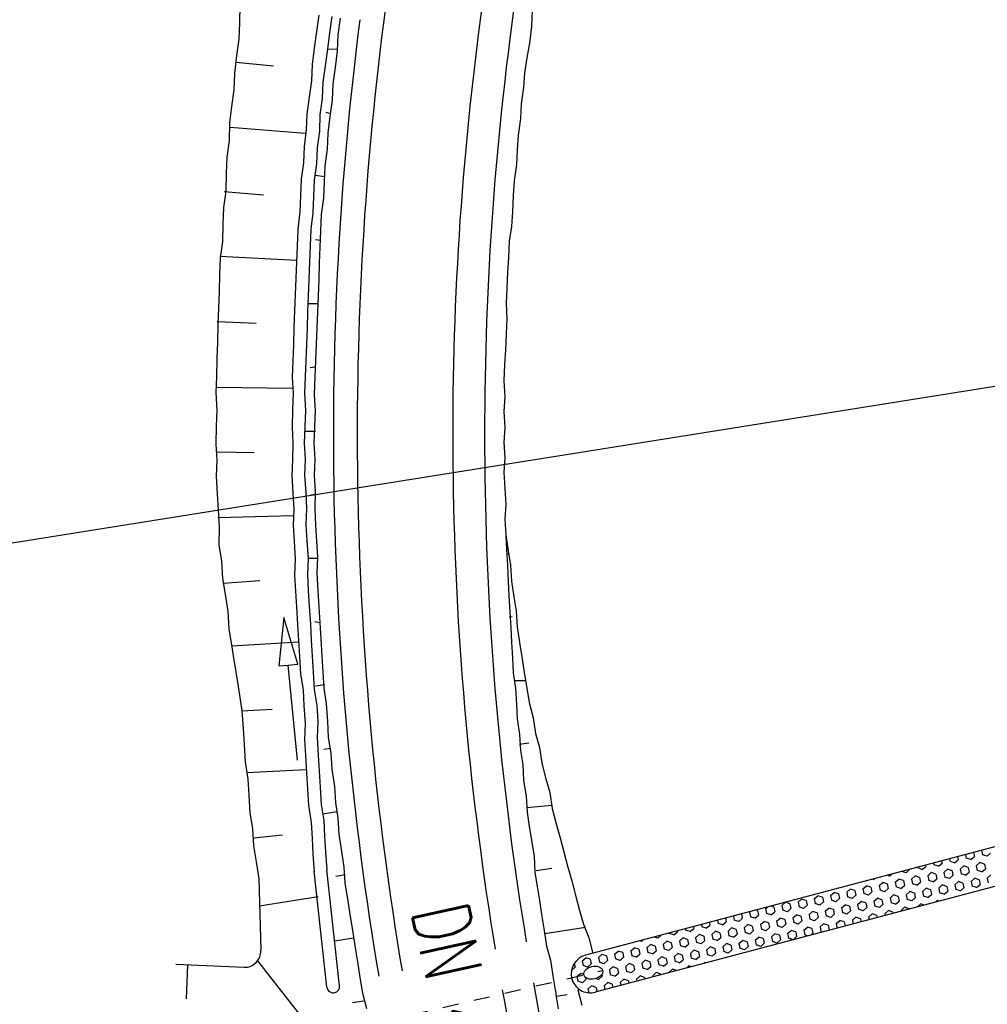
# Model space of a CAD drawing. Extents: x 447827 to 448299, y 438389 to 439851.
# Tile 10 of 116: x 447994 to 448024, y 438855 to 438886. Entities that reach past the tile are written whole.
import ezdxf

# ---------------------------------------------------------------- set-up
doc = ezdxf.new("R2010")
doc.units = 0
doc.header["$LTSCALE"] = 2
doc.header["$MEASUREMENT"] = 0
doc.linetypes.add('AUSGEZOGEN', pattern=[0])
doc.linetypes.add('STRICHLINIEX2', pattern=[0.5, 0.25, -0.25])
doc.layers.get('0').update_dxf_attribs({"linetype": 'AUSGEZOGEN'})
for name, color, linetype in [('DB-GRABEN', 15, 'AUSGEZOGEN'), ('DB-Weg-Boeschungen', 15, 'CONTINUOUS'), ('DB-WEG-DURCHLÄSSE', 15, 'CONTINUOUS'), ('DB-Wege', 15, 'CONTINUOUS'), ('FBRTOP', 250, 'AUSGEZOGEN'), ('Planeinteilung', 250, 'CONTINUOUS'), ('RAHMEN', 7, 'AUSGEZOGEN')]:
    doc.layers.add(name, color=color, linetype=linetype)
doc.styles.add('ROMANS', font='romans.shx', dxfattribs={"width": 0.8})

# ---------------------------------------------------------------- blocks, each defined once
blk = doc.blocks.new('*X363')
at = {"color": 0, "linetype": 'ByBlock'}
for p, q in [((314081, -240217), (314100, -240198)), ((314146, -240288), (314082, -240223)), ((314535, -240358), (314434, -240257)), ((314471, -240145), (314479, -240137)), ((314089, -240527), (314254, -240362)), ((314501, -240961), (314090, -240550)), ((314098, -240837), (314553, -240382)), ((314106, -241147), (314767, -240486)), ((314744, -240886), (314192, -240334)), ((315050, -240874), (314609, -240433)), ((314690, -240881), (315101, -240470)), ((315353, -240858), (314972, -240477)), ((315014, -240875), (315437, -240453)), ((315655, -240842), (315274, -240461)), ((315349, -240858), (315772, -240435)), ((315958, -240827), (315577, -240445)), ((315685, -240841), (316108, -240418)), ((316261, -240811), (315879, -240430)), ((316020, -240823), (316444, -240400)), ((316563, -240795), (316182, -240414)), ((316356, -240806), (316779, -240383)), ((316866, -240780), (316484, -240398)), ((316692, -240789), (317115, -240365)), ((317168, -240764), (316786, -240382)), ((317027, -240772), (317451, -240348)), ((317471, -240749), (317089, -240367)), ((317363, -240754), (317753, -240364)), ((317753, -240713), (317391, -240351)), ((317753, -240394), (317694, -240335)), ((314509, -241287), (314099, -240877)), ((317698, -240737), (317753, -240682)), ((314108, -241463), (314504, -241067)), ((314087, -241802), (314509, -241380)), ((314503, -241599), (314107, -241203)), ((314035, -242172), (314496, -241711)), ((314480, -241894), (314106, -241521)), ((313943, -242583), (314458, -242068)), ((314389, -242440), (314048, -242099)), ((314441, -242174), (314085, -241818)), ((314327, -242696), (313996, -242365)), ((313837, -243007), (314385, -242459)), ((314263, -242950), (313933, -242620)), ((313731, -243432), (314280, -242882)), ((314200, -243205), (313870, -242875)), ((313625, -243856), (314174, -243306)), ((314136, -243459), (313806, -243130)), ((314009, -243969), (313679, -243639)), ((314072, -243714), (313742, -243384)), ((313519, -244280), (314068, -243730)), ((313945, -244223), (313615, -243893)), ((313413, -244704), (313962, -244155)), ((313881, -244478), (313552, -244148)), ((313307, -245128), (313856, -244579)), ((313818, -244732), (313488, -244402)), ((313754, -244987), (313424, -244657)), ((313200, -245553), (313750, -245003)), ((313627, -245496), (313297, -245166)), ((313691, -245241), (313361, -244912)), ((313563, -245751), (313233, -245421)), ((313245, -245826), (313644, -245427)), ((313345, -245851), (313170, -245675)), ((313500, -245890), (313538, -245851))]:
    blk.add_line(p, q, dxfattribs=at)
blk = doc.blocks.new('*X368')
at = {"color": 0, "linetype": 'ByBlock'}
for p, q in [((312757, -219797), (312900, -219797)), ((313200, -219797), (313350, -219797)), ((313650, -219797), (313800, -219797)), ((312772, -220057), (312900, -220057)), ((313200, -220057), (313350, -220057)), ((313650, -220057), (313800, -220057)), ((312787, -220317), (312900, -220317)), ((313200, -220317), (313350, -220317)), ((313650, -220317), (313800, -220317)), ((312802, -220577), (312900, -220577)), ((313200, -220577), (313350, -220577)), ((313650, -220577), (313800, -220577)), ((312817, -220836), (312900, -220836)), ((313200, -220836), (313350, -220836)), ((313650, -220836), (313800, -220836)), ((312832, -221096), (312900, -221096)), ((312847, -221356), (312900, -221356)), ((313200, -221096), (313350, -221096)), ((313200, -221356), (313350, -221356)), ((313650, -221096), (313800, -221096)), ((313650, -221356), (313800, -221356)), ((312862, -221616), (312900, -221616)), ((313200, -221616), (313350, -221616)), ((313650, -221616), (313800, -221616)), ((312877, -221876), (312900, -221876)), ((313200, -221876), (313350, -221876)), ((313650, -221876), (313800, -221876)), ((312892, -222136), (312900, -222136)), ((313200, -222136), (313350, -222136)), ((313650, -222136), (313800, -222136)), ((313200, -222395), (313350, -222395)), ((313650, -222395), (313800, -222395)), ((314100, -222395), (314109, -222395)), ((313200, -222655), (313350, -222655)), ((313200, -222915), (313350, -222915)), ((313650, -222655), (313800, -222655)), ((313650, -222915), (313800, -222915)), ((314100, -222655), (314124, -222655)), ((314100, -222915), (314138, -222915)), ((313200, -223175), (313350, -223175)), ((313650, -223175), (313800, -223175)), ((314100, -223175), (314153, -223175)), ((313200, -223435), (313350, -223435)), ((313650, -223435), (313800, -223435)), ((314100, -223435), (314168, -223435)), ((313200, -223694), (313350, -223694)), ((313650, -223694), (313800, -223694)), ((314100, -223694), (314183, -223694)), ((313200, -223954), (313350, -223954)), ((313650, -223954), (313800, -223954)), ((314100, -223954), (314198, -223954)), ((313200, -224214), (313350, -224214)), ((313200, -224474), (313350, -224474)), ((313650, -224214), (313800, -224214)), ((313650, -224474), (313800, -224474)), ((314100, -224214), (314213, -224214)), ((314100, -224474), (314228, -224474)), ((313200, -224734), (313350, -224734)), ((313650, -224734), (313800, -224734)), ((314100, -224734), (314243, -224734)), ((313200, -224993), (313350, -224993)), ((313650, -224993), (313800, -224993)), ((314100, -224993), (314250, -224993)), ((313200, -225253), (313350, -225253)), ((313650, -225253), (313800, -225253)), ((314100, -225253), (314250, -225253)), ((313200, -225513), (313350, -225513)), ((313650, -225513), (313800, -225513)), ((314100, -225513), (314250, -225513)), ((313200, -225773), (313350, -225773)), ((313200, -226033), (313350, -226033)), ((313650, -225773), (313800, -225773)), ((313650, -226033), (313800, -226033)), ((314100, -225773), (314250, -225773)), ((314100, -226033), (314250, -226033)), ((313200, -226292), (313350, -226292)), ((313650, -226292), (313800, -226292)), ((314100, -226292), (314250, -226292)), ((313200, -226552), (313350, -226552)), ((313650, -226552), (313800, -226552)), ((314100, -226552), (314250, -226552)), ((313200, -226812), (313350, -226812)), ((313650, -226812), (313800, -226812)), ((314100, -226812), (314250, -226812)), ((313200, -227072), (313350, -227072)), ((313650, -227072), (313800, -227072)), ((314100, -227072), (314250, -227072)), ((313200, -227332), (313350, -227332)), ((313650, -227332), (313800, -227332)), ((314100, -227332), (314250, -227332)), ((313205, -227591), (313350, -227591)), ((313220, -227851), (313350, -227851)), ((313650, -227591), (313800, -227591)), ((313650, -227851), (313800, -227851)), ((314100, -227591), (314250, -227591)), ((314100, -227851), (314250, -227851)), ((313235, -228111), (313350, -228111)), ((313650, -228111), (313800, -228111)), ((314100, -228111), (314250, -228111)), ((313250, -228371), (313350, -228371)), ((313650, -228371), (313800, -228371)), ((314100, -228371), (314250, -228371)), ((313265, -228631), (313350, -228631)), ((313650, -228631), (313800, -228631)), ((314100, -228631), (314250, -228631)), ((313280, -228891), (313350, -228891)), ((313650, -228891), (313800, -228891)), ((314100, -228891), (314250, -228891)), ((313295, -229150), (313350, -229150)), ((313310, -229410), (313350, -229410)), ((313650, -229150), (313800, -229150)), ((313650, -229410), (313800, -229410)), ((314100, -229150), (314250, -229150)), ((314100, -229410), (314250, -229410)), ((313325, -229670), (313350, -229670)), ((313650, -229670), (313800, -229670)), ((314100, -229670), (314250, -229670)), ((313340, -229930), (313350, -229930)), ((313650, -229930), (313800, -229930)), ((314100, -229930), (314250, -229930)), ((313650, -230190), (313800, -230190)), ((314100, -230190), (314250, -230190)), ((314550, -230190), (314557, -230190)), ((313650, -230449), (313800, -230449)), ((314100, -230449), (314250, -230449)), ((314550, -230449), (314572, -230449)), ((313650, -230709), (313800, -230709)), ((313650, -230969), (313800, -230969)), ((314100, -230709), (314250, -230709)), ((314100, -230969), (314250, -230969)), ((314550, -230709), (314587, -230709)), ((314550, -230969), (314602, -230969)), ((313650, -231229), (313800, -231229)), ((314100, -231229), (314250, -231229)), ((314550, -231229), (314617, -231229)), ((313650, -231489), (313800, -231489)), ((314100, -231489), (314250, -231489)), ((314550, -231489), (314632, -231489)), ((313650, -231748), (313800, -231748)), ((314100, -231748), (314250, -231748)), ((314550, -231748), (314647, -231748)), ((313650, -232008), (313800, -232008)), ((314100, -232008), (314250, -232008)), ((314550, -232008), (314662, -232008)), ((313650, -232268), (313800, -232268)), ((313650, -232528), (313800, -232528)), ((314185, -232268), (314250, -232268)), ((314550, -232268), (314676, -232268)), ((314550, -232528), (314691, -232528)), ((313650, -232788), (313800, -232788)), ((314175, -232788), (314250, -232788)), ((314550, -232788), (314672, -232788)), ((313675, -233047), (313800, -233047)), ((314100, -233047), (314250, -233047))]:
    blk.add_line(p, q, dxfattribs=at)
blk = doc.blocks.new('*X369')
at = {"color": 0, "linetype": 'ByBlock'}
for p, q in [((312975, -219667), (312900, -219537)), ((312975, -219667), (312900, -219797)), ((313200, -219797), (313125, -219927)), ((313425, -219927), (313350, -219797)), ((313650, -219797), (313575, -219667)), ((312975, -220187), (312900, -220057)), ((313200, -220057), (313125, -219927)), ((313425, -219927), (313350, -220057)), ((313650, -220057), (313575, -220187)), ((313875, -220187), (313800, -220057)), ((312975, -220187), (312900, -220317)), ((313200, -220317), (313125, -220447)), ((313200, -220577), (313125, -220447)), ((313425, -220447), (313350, -220317)), ((313425, -220447), (313350, -220577)), ((313650, -220317), (313575, -220187)), ((313875, -220187), (313800, -220317)), ((312975, -220707), (312900, -220577)), ((312975, -220707), (312900, -220836)), ((313650, -220577), (313575, -220707)), ((313650, -220836), (313575, -220707)), ((313875, -220707), (313800, -220577)), ((313875, -220707), (313800, -220836)), ((313200, -220836), (313125, -220966)), ((313200, -221096), (313125, -220966)), ((313425, -220966), (313350, -220836)), ((313425, -220966), (313350, -221096)), ((314026, -220964), (314025, -220966)), ((314027, -220969), (314025, -220966)), ((312975, -221226), (312900, -221096)), ((312975, -221226), (312900, -221356)), ((313200, -221356), (313125, -221486)), ((313425, -221486), (313350, -221356)), ((313650, -221096), (313575, -221226)), ((313650, -221356), (313575, -221226)), ((313875, -221226), (313800, -221096)), ((313875, -221226), (313800, -221356)), ((312975, -221746), (312900, -221616)), ((313200, -221616), (313125, -221486)), ((313425, -221486), (313350, -221616)), ((313650, -221616), (313575, -221746)), ((313875, -221746), (313800, -221616)), ((314053, -221437), (314025, -221486)), ((314060, -221546), (314025, -221486)), ((312975, -221746), (312900, -221876)), ((313200, -221876), (313125, -222006)), ((313200, -222136), (313125, -222006)), ((313425, -222006), (313350, -221876)), ((313425, -222006), (313350, -222136)), ((313650, -221876), (313575, -221746)), ((313875, -221746), (313800, -221876)), ((314081, -221909), (314025, -222006)), ((314093, -222123), (314025, -222006)), ((312975, -222265), (312900, -222136)), ((312975, -222265), (312906, -222385)), ((313650, -222136), (313575, -222265)), ((313650, -222395), (313575, -222265)), ((313875, -222265), (313800, -222136)), ((313875, -222265), (313800, -222395)), ((313200, -222395), (313125, -222525)), ((313200, -222655), (313125, -222525)), ((313425, -222525), (313350, -222395)), ((313425, -222525), (313350, -222655)), ((314100, -222395), (314025, -222525)), ((314100, -222655), (314025, -222525)), ((312975, -222785), (312924, -222697)), ((312975, -222785), (312933, -222857)), ((313200, -222915), (313125, -223045)), ((313425, -223045), (313350, -222915)), ((313650, -222655), (313575, -222785)), ((313650, -222915), (313575, -222785)), ((313875, -222785), (313800, -222655)), ((313875, -222785), (313800, -222915)), ((314100, -222915), (314025, -223045)), ((313200, -223175), (313125, -223045)), ((313425, -223045), (313350, -223175)), ((313650, -223175), (313575, -223305)), ((313875, -223305), (313800, -223175)), ((314100, -223175), (314025, -223045)), ((312975, -223305), (312957, -223274)), ((312975, -223305), (312960, -223330)), ((313200, -223435), (313125, -223564)), ((313200, -223694), (313125, -223564)), ((313425, -223564), (313350, -223435)), ((313425, -223564), (313350, -223694)), ((313650, -223435), (313575, -223305)), ((313875, -223305), (313800, -223435)), ((314100, -223435), (314025, -223564)), ((314100, -223694), (314025, -223564)), ((313650, -223694), (313575, -223824)), ((313650, -223954), (313575, -223824)), ((313875, -223824), (313800, -223694)), ((313875, -223824), (313800, -223954)), ((313200, -223954), (313125, -224084)), ((313200, -224214), (313125, -224084)), ((313425, -224084), (313350, -223954)), ((313425, -224084), (313350, -224214)), ((314100, -223954), (314025, -224084)), ((314100, -224214), (314025, -224084)), ((313200, -224474), (313125, -224604)), ((313425, -224604), (313350, -224474)), ((313650, -224214), (313575, -224344)), ((313650, -224474), (313575, -224344)), ((313875, -224344), (313800, -224214)), ((313875, -224344), (313800, -224474)), ((314100, -224474), (314025, -224604)), ((313200, -224734), (313125, -224604)), ((313425, -224604), (313350, -224734)), ((313650, -224734), (313575, -224863)), ((313875, -224863), (313800, -224734)), ((314100, -224734), (314025, -224604)), ((313200, -224993), (313125, -225123)), ((313425, -225123), (313350, -224993)), ((313650, -224993), (313575, -224863)), ((313875, -224863), (313800, -224993)), ((314100, -224993), (314025, -225123)), ((314259, -225009), (314250, -224993)), ((313200, -225253), (313125, -225123)), ((313425, -225123), (313350, -225253)), ((313650, -225253), (313575, -225383)), ((313650, -225513), (313575, -225383)), ((313875, -225383), (313800, -225253)), ((313875, -225383), (313800, -225513)), ((314100, -225253), (314025, -225123)), ((314271, -225217), (314250, -225253)), ((313200, -225513), (313125, -225643)), ((313200, -225773), (313125, -225643)), ((313425, -225643), (313350, -225513)), ((313425, -225643), (313350, -225773)), ((314100, -225513), (314025, -225643)), ((314100, -225773), (314025, -225643)), ((314292, -225586), (314250, -225513)), ((314298, -225690), (314250, -225773)), ((313200, -226033), (313125, -226163)), ((313425, -226163), (313350, -226033)), ((313650, -225773), (313575, -225903)), ((313650, -226033), (313575, -225903)), ((313875, -225903), (313800, -225773)), ((313875, -225903), (313800, -226033)), ((314100, -226033), (314025, -226163)), ((314325, -226163), (314250, -226033)), ((313200, -226292), (313125, -226163)), ((313425, -226163), (313350, -226292)), ((313650, -226292), (313575, -226422)), ((313875, -226422), (313800, -226292)), ((314100, -226292), (314025, -226163)), ((314325, -226163), (314250, -226292)), ((313200, -226552), (313151, -226638)), ((313425, -226682), (313350, -226552)), ((313650, -226552), (313575, -226422)), ((313875, -226422), (313800, -226552)), ((314100, -226552), (314025, -226682)), ((314325, -226682), (314250, -226552)), ((313200, -226812), (313156, -226736)), ((313425, -226682), (313350, -226812)), ((313650, -226812), (313575, -226942)), ((313650, -227072), (313575, -226942)), ((313875, -226942), (313800, -226812)), ((313875, -226942), (313800, -227072)), ((314100, -226812), (314025, -226682)), ((314325, -226682), (314250, -226812)), ((313200, -227072), (313178, -227110)), ((313425, -227202), (313350, -227072)), ((313425, -227202), (313350, -227332)), ((314100, -227072), (314025, -227202)), ((314100, -227332), (314025, -227202)), ((314325, -227202), (314250, -227072)), ((314325, -227202), (314250, -227332)), ((313200, -227332), (313189, -227313)), ((313650, -227332), (313575, -227462)), ((313650, -227591), (313575, -227462)), ((313875, -227462), (313800, -227332)), ((313875, -227462), (313800, -227591)), ((313425, -227721), (313350, -227591)), ((313425, -227721), (313350, -227851)), ((313650, -227851), (313575, -227981)), ((313875, -227981), (313800, -227851)), ((314100, -227591), (314025, -227721)), ((314100, -227851), (314025, -227721)), ((314325, -227721), (314250, -227591)), ((314325, -227721), (314250, -227851)), ((313425, -228241), (313350, -228111)), ((313650, -228111), (313575, -227981)), ((313875, -227981), (313800, -228111)), ((314100, -228111), (314025, -228241)), ((314325, -228241), (314250, -228111)), ((313425, -228241), (313350, -228371)), ((313650, -228371), (313575, -228501)), ((313650, -228631), (313575, -228501)), ((313875, -228501), (313800, -228371)), ((313875, -228501), (313800, -228631)), ((314100, -228371), (314025, -228241)), ((314325, -228241), (314250, -228371)), ((313425, -228761), (313350, -228631)), ((313425, -228761), (313350, -228891)), ((314100, -228631), (314025, -228761)), ((314100, -228891), (314025, -228761)), ((314325, -228761), (314250, -228631)), ((314325, -228761), (314250, -228891)), ((313650, -228891), (313575, -229020)), ((313650, -229150), (313575, -229020)), ((313875, -229020), (313800, -228891)), ((313875, -229020), (313800, -229150)), ((314488, -228997), (314475, -229020)), ((314491, -229049), (314475, -229020)), ((313425, -229280), (313350, -229150)), ((313425, -229280), (313350, -229410)), ((313650, -229410), (313575, -229540)), ((313875, -229540), (313800, -229410)), ((314100, -229150), (314025, -229280)), ((314100, -229410), (314025, -229280)), ((314325, -229280), (314250, -229150)), ((314325, -229280), (314250, -229410)), ((313425, -229800), (313350, -229670)), ((313650, -229670), (313575, -229540)), ((313875, -229540), (313800, -229670)), ((314100, -229670), (314025, -229800)), ((314325, -229800), (314250, -229670)), ((314516, -229470), (314475, -229540)), ((314524, -229626), (314475, -229540)), ((313425, -229800), (313350, -229930)), ((313650, -229930), (313575, -230060)), ((313650, -230190), (313575, -230060)), ((313875, -230060), (313800, -229930)), ((313875, -230060), (313800, -230190)), ((314100, -229930), (314025, -229800)), ((314325, -229800), (314250, -229930)), ((314543, -229942), (314475, -230060)), ((314550, -230190), (314475, -230060)), ((313425, -230319), (313355, -230199)), ((313425, -230319), (313368, -230418)), ((314100, -230190), (314025, -230319)), ((314100, -230449), (314025, -230319)), ((314325, -230319), (314250, -230190)), ((314325, -230319), (314250, -230449)), ((313650, -230449), (313575, -230579)), ((313650, -230709), (313575, -230579)), ((313875, -230579), (313800, -230449)), ((313875, -230579), (313800, -230709)), ((314550, -230449), (314475, -230579)), ((314550, -230709), (314475, -230579)), ((313425, -230839), (313389, -230776)), ((313425, -230839), (313395, -230891)), ((313650, -230969), (313575, -231099)), ((313875, -231099), (313800, -230969)), ((314100, -230709), (314025, -230839)), ((314100, -230969), (314025, -230839)), ((314325, -230839), (314250, -230709)), ((314325, -230839), (314250, -230969)), ((314550, -230969), (314475, -231099)), ((313650, -231229), (313575, -231099)), ((313875, -231099), (313800, -231229)), ((314100, -231229), (314025, -231359)), ((314325, -231359), (314250, -231229)), ((314550, -231229), (314475, -231099)), ((313425, -231359), (313422, -231353)), ((313425, -231359), (313422, -231363)), ((313650, -231489), (313575, -231618)), ((313875, -231618), (313800, -231489)), ((314100, -231489), (314025, -231359)), ((314325, -231359), (314250, -231489)), ((314550, -231489), (314475, -231618)), ((313650, -231748), (313575, -231618)), ((313875, -231618), (313800, -231748)), ((314100, -231748), (314025, -231878)), ((314100, -232008), (314025, -231878)), ((314325, -231878), (314250, -231748)), ((314325, -231878), (314250, -232008)), ((314550, -231748), (314475, -231618)), ((313650, -232008), (313575, -232138)), ((313650, -232268), (313575, -232138)), ((313875, -232138), (313800, -232008)), ((313875, -232138), (313800, -232268)), ((314550, -232008), (314475, -232138)), ((314550, -232268), (314475, -232138)), ((313650, -232528), (313575, -232658)), ((313875, -232658), (313800, -232528)), ((314325, -232398), (314250, -232268)), ((314325, -232398), (314278, -232479)), ((314550, -232528), (314475, -232658)), ((313650, -232788), (313575, -232658)), ((313875, -232658), (313800, -232788)), ((314081, -232820), (314025, -232918)), ((314325, -232918), (314250, -232788)), ((314550, -232788), (314475, -232658)), ((313875, -233177), (313800, -233047)), ((314100, -233047), (314025, -232918)), ((314325, -232918), (314250, -233047)), ((313875, -233177), (313875, -233178))]:
    blk.add_line(p, q, dxfattribs=at)
blk = doc.blocks.new('ELIPPSE')
at = {"color": 0, "linetype": 'ByBlock'}
blk.add_circle((0, 0), 1, dxfattribs=at)
blk = doc.blocks.new('1135297')
at = {"layer": 'RAHMEN'}
blk.add_line((950, 5), (950, 292), dxfattribs=at)

msp = doc.modelspace()

# ---------------------------------------------------------------- linework, layer by layer
at = {"layer": 'DB-GRABEN', "linetype": 'Continuous'}
for p, q in [((448063.585, 438870.082), (448011.509, 438856.289)), ((448063.893, 438868.922), (448011.817, 438855.129))]:
    msp.add_line(p, q, dxfattribs=at)
for start_param, end_param in [(-0.526466, 1.01296), (1.01296, 2.615126)]:
    msp.add_ellipse((448011.663, 438855.709), major_axis=(-0.424, 0.424), ratio=1, start_param=start_param, end_param=end_param, dxfattribs=at)
at = {"layer": 'DB-Weg-Boeschungen', "linetype": 'Continuous'}
for p, q in [((448000.652, 438886.129), (448000.639, 438885.57)), ((448009.841, 438885.964), (448009.82, 438885.455)), ((448003.132, 438885.813), (448003.062, 438885.296)), ((448003.543, 438885.777), (448003.473, 438885.26)), ((448003.805, 438885.717), (448003.735, 438885.2)), ((448000.639, 438885.57), (448000.619, 438885.061)), ((448009.82, 438885.455), (448009.751, 438884.938)), ((448000.619, 438885.061), (448000.549, 438884.544)), ((448003.062, 438885.296), (448002.992, 438884.779)), ((448003.473, 438885.26), (448003.403, 438884.742)), ((448003.735, 438885.2), (448003.715, 438884.691)), ((448002.992, 438884.779), (448002.922, 438884.261)), ((448003.403, 438884.742), (448003.333, 438884.225)), ((448003.707, 438884.74), (448003.403, 438884.742)), ((448009.751, 438884.938), (448009.673, 438884.47)), ((448000.549, 438884.544), (448000.487, 438883.977)), ((448003.715, 438884.691), (448003.645, 438884.173)), ((448009.673, 438884.47), (448009.595, 438884.002)), ((448000.531, 438884.338), (448001.714, 438884.222)), ((448002.922, 438884.261), (448002.902, 438883.752)), ((448003.333, 438884.225), (448003.263, 438883.708)), ((448003.645, 438884.173), (448003.575, 438883.656)), ((448000.487, 438883.977), (448000.466, 438883.468)), ((448009.595, 438884.002), (448009.567, 438883.542)), ((448000.466, 438883.468), (448000.396, 438882.95)), ((448002.902, 438883.752), (448002.832, 438883.235)), ((448003.263, 438883.708), (448003.242, 438883.198)), ((448003.575, 438883.656), (448003.554, 438883.147)), ((448009.567, 438883.542), (448009.497, 438883.024)), ((448002.832, 438883.235), (448002.762, 438882.717)), ((448003.242, 438883.198), (448003.172, 438882.681)), ((448000.396, 438882.95), (448000.326, 438882.433)), ((448003.554, 438883.147), (448003.484, 438882.629)), ((448009.497, 438883.024), (448009.468, 438882.564)), ((448002.762, 438882.717), (448002.741, 438882.208)), ((448003.172, 438882.681), (448003.152, 438882.172)), ((448003.469, 438882.728), (448003.362, 438882.762)), ((448003.484, 438882.629), (448003.414, 438882.112)), ((448009.468, 438882.564), (448009.398, 438882.047)), ((448000.326, 438882.433), (448000.314, 438881.874)), ((448002.707, 438882.101), (448000.35, 438882.285)), ((448002.741, 438882.208), (448002.671, 438881.69)), ((448003.152, 438882.172), (448003.082, 438881.654)), ((448003.414, 438882.112), (448003.394, 438881.602)), ((448009.398, 438882.047), (448009.37, 438881.587)), ((448000.314, 438881.874), (448000.244, 438881.357)), ((448002.671, 438881.69), (448002.651, 438881.181)), ((448003.082, 438881.654), (448003.061, 438881.145)), ((448000.244, 438881.357), (448000.223, 438880.847)), ((448003.394, 438881.602), (448003.324, 438881.085)), ((448009.37, 438881.587), (448009.342, 438881.127)), ((448002.651, 438881.181), (448002.581, 438880.664)), ((448003.061, 438881.145), (448002.991, 438880.628)), ((448003.324, 438881.085), (448003.303, 438880.576)), ((448009.342, 438881.127), (448009.272, 438880.609)), ((448000.223, 438880.847), (448000.21, 438880.288)), ((448003.329, 438880.732), (448003.017, 438880.783)), ((448002.581, 438880.664), (448002.56, 438880.154)), ((448002.991, 438880.628), (448002.971, 438880.118)), ((448003.303, 438880.576), (448003.283, 438880.066)), ((448009.272, 438880.609), (448009.243, 438880.149)), ((448000.21, 438880.288), (448000.14, 438879.771)), ((448000.161, 438880.281), (448001.393, 438880.172)), ((448002.56, 438880.154), (448002.54, 438879.645)), ((448002.971, 438880.118), (448002.95, 438879.608)), ((448003.283, 438880.066), (448003.213, 438879.549)), ((448009.243, 438880.149), (448009.223, 438879.64)), ((448000.14, 438879.771), (448000.12, 438879.262)), ((448002.54, 438879.645), (448002.477, 438879.078)), ((448002.95, 438879.608), (448002.88, 438879.091)), ((448003.213, 438879.549), (448003.192, 438879.039)), ((448009.223, 438879.64), (448009.194, 438879.18)), ((448000.12, 438879.262), (448000.107, 438878.703)), ((448009.194, 438879.18), (448009.116, 438878.712)), ((448002.477, 438879.078), (448002.457, 438878.569)), ((448002.88, 438879.091), (448002.86, 438878.582)), ((448003.192, 438879.039), (448003.172, 438878.53)), ((448000.107, 438878.703), (448000.037, 438878.185)), ((448002.457, 438878.569), (448002.436, 438878.059)), ((448002.86, 438878.582), (448002.839, 438878.072)), ((448003.19, 438878.735), (448003.034, 438878.761)), ((448003.172, 438878.53), (448003.151, 438878.02)), ((448009.116, 438878.712), (448009.096, 438878.202)), ((448002.429, 438878.108), (448000.029, 438878.235)), ((448000.037, 438878.185), (448000.016, 438877.676)), ((448002.436, 438878.059), (448002.416, 438877.55)), ((448002.839, 438878.072), (448002.826, 438877.513)), ((448003.151, 438878.02), (448003.131, 438877.511)), ((448009.096, 438878.202), (448009.067, 438877.742)), ((448000.016, 438877.676), (448000.004, 438877.117)), ((448009.067, 438877.742), (448009.047, 438877.233)), ((448002.416, 438877.55), (448002.395, 438877.04)), ((448002.826, 438877.513), (448002.806, 438877.004)), ((448003.131, 438877.511), (448003.11, 438877.001)), ((448000.004, 438877.117), (447999.983, 438876.608)), ((448002.395, 438877.04), (448002.375, 438876.531)), ((448002.806, 438877.004), (448002.785, 438876.494)), ((448003.11, 438877.001), (448003.089, 438876.492)), ((448009.047, 438877.233), (448009.019, 438876.773)), ((448003.1, 438876.747), (448002.796, 438876.749)), ((448009.019, 438876.773), (448009.047, 438876.271)), ((447999.983, 438876.608), (447999.963, 438876.098)), ((448002.375, 438876.531), (448002.354, 438876.021)), ((448002.785, 438876.494), (448002.765, 438875.985)), ((448003.089, 438876.492), (448003.069, 438875.982)), ((447999.947, 438876.197), (448001.171, 438876.138)), ((447999.963, 438876.098), (447999.95, 438875.539)), ((448009.047, 438876.271), (448009.019, 438875.811)), ((448002.354, 438876.021), (448002.341, 438875.462)), ((448002.765, 438875.985), (448002.744, 438875.475)), ((448003.069, 438875.982), (448003.048, 438875.473)), ((448009.019, 438875.811), (448008.998, 438875.301)), ((447999.95, 438875.539), (447999.929, 438875.03)), ((448002.341, 438875.462), (448002.321, 438874.953)), ((448002.744, 438875.475), (448002.724, 438874.966)), ((448003.048, 438875.473), (448003.028, 438874.963)), ((448008.998, 438875.301), (448008.97, 438874.841)), ((447999.929, 438875.03), (447999.917, 438874.471)), ((448002.321, 438874.953), (448002.3, 438874.443)), ((448002.724, 438874.966), (448002.703, 438874.456)), ((448003.028, 438874.963), (448003.007, 438874.454)), ((448008.97, 438874.841), (448008.949, 438874.332)), ((448003.01, 438874.758), (448002.861, 438874.735)), ((447999.917, 438874.471), (447999.896, 438873.961)), ((448002.3, 438874.443), (448002.329, 438873.942)), ((448002.703, 438874.456), (448002.682, 438873.947)), ((448003.007, 438874.454), (448002.994, 438873.895)), ((448008.949, 438874.332), (448008.978, 438873.83)), ((447999.896, 438873.961), (447999.933, 438873.41)), ((448002.305, 438874.09), (447999.922, 438874.117)), ((448002.329, 438873.942), (448002.308, 438873.432)), ((448002.682, 438873.947), (448002.719, 438873.396)), ((448002.994, 438873.895), (448003.023, 438873.393)), ((448008.978, 438873.83), (448008.95, 438873.37)), ((447999.933, 438873.41), (447999.912, 438872.901)), ((448002.308, 438873.432), (448002.296, 438872.873)), ((448002.719, 438873.396), (448002.699, 438872.886)), ((448003.023, 438873.393), (448003.003, 438872.884)), ((448008.95, 438873.37), (448008.979, 438872.868)), ((447999.912, 438872.901), (447999.899, 438872.342)), ((448002.296, 438872.873), (448002.324, 438872.372)), ((448002.699, 438872.886), (448002.678, 438872.377)), ((448003.026, 438872.736), (448002.722, 438872.738)), ((448003.003, 438872.884), (448002.982, 438872.374)), ((448008.979, 438872.868), (448008.95, 438872.408)), ((447999.899, 438872.342), (447999.928, 438871.84)), ((448002.324, 438872.372), (448002.304, 438871.862)), ((448002.678, 438872.377), (448002.707, 438871.875)), ((448002.982, 438872.374), (448003.011, 438871.873)), ((448008.95, 438872.408), (448008.979, 438871.907)), ((447999.938, 438872.095), (448001.105, 438872.077)), ((447999.928, 438871.84), (447999.907, 438871.331)), ((448002.304, 438871.862), (448002.283, 438871.353)), ((448002.707, 438871.875), (448002.686, 438871.366)), ((448003.011, 438871.873), (448002.99, 438871.363)), ((448008.979, 438871.907), (448008.951, 438871.447)), ((448008.951, 438871.447), (448008.979, 438870.945)), ((447999.907, 438871.331), (447999.944, 438870.78)), ((448002.283, 438871.353), (448002.32, 438870.802)), ((448002.686, 438871.366), (448002.723, 438870.815)), ((448002.99, 438871.363), (448003.019, 438870.862)), ((448002.32, 438870.802), (448002.349, 438870.3)), ((448002.723, 438870.815), (448002.752, 438870.313)), ((448003.019, 438870.862), (448003.006, 438870.303)), ((448008.979, 438870.945), (448009.008, 438870.443)), ((447999.944, 438870.78), (447999.973, 438870.278)), ((448003.035, 438870.763), (448002.887, 438870.739)), ((447999.973, 438870.278), (448000.01, 438869.727)), ((448002.349, 438870.3), (448002.328, 438869.79)), ((448002.752, 438870.313), (448002.731, 438869.804)), ((448003.006, 438870.303), (448003.035, 438869.801)), ((448009.008, 438870.443), (448008.98, 438869.983)), ((448002.331, 438870.094), (447999.963, 438870.023)), ((448008.98, 438869.983), (448009.009, 438869.481)), ((448000.01, 438869.727), (447999.997, 438869.168)), ((448002.328, 438869.79), (448002.357, 438869.289)), ((448002.731, 438869.804), (448002.76, 438869.302)), ((448003.035, 438869.801), (448003.064, 438869.299)), ((448002.357, 438869.289), (448002.394, 438868.738)), ((448002.76, 438869.302), (448002.797, 438868.751)), ((448003.064, 438869.299), (448003.093, 438868.798)), ((448009.009, 438869.481), (448009.087, 438868.988)), ((448009.009, 438869.481), (448009.03, 438869.029)), ((447999.997, 438869.168), (448000.075, 438868.674)), ((448009.03, 438869.029), (448009.059, 438868.527)), ((448009.045, 438868.93), (448009.103, 438868.889)), ((448009.087, 438868.988), (448009.157, 438868.543)), ((448000.075, 438868.674), (448000.112, 438868.123)), ((448002.394, 438868.738), (448002.373, 438868.228)), ((448002.797, 438868.751), (448002.776, 438868.241)), ((448003.101, 438868.748), (448002.797, 438868.751)), ((448003.093, 438868.798), (448003.072, 438868.288)), ((448009.059, 438868.527), (448009.087, 438868.026)), ((448009.157, 438868.543), (448009.186, 438868.041)), ((448000.112, 438868.123), (448000.19, 438867.629)), ((448000.135, 438867.975), (448001.287, 438868.056)), ((448002.373, 438868.228), (448002.402, 438867.726)), ((448002.776, 438868.241), (448002.805, 438867.74)), ((448003.072, 438868.288), (448003.109, 438867.737)), ((448009.087, 438868.026), (448009.108, 438867.574)), ((448009.186, 438868.041), (448009.264, 438867.548)), ((448002.402, 438867.726), (448002.431, 438867.225)), ((448002.805, 438867.74), (448002.834, 438867.238)), ((448003.109, 438867.737), (448003.138, 438867.236)), ((448000.19, 438867.629), (448000.276, 438867.086)), ((448009.108, 438867.574), (448009.137, 438867.072)), ((448009.264, 438867.548), (448009.335, 438867.103)), ((448000.276, 438867.086), (448000.312, 438866.535)), ((448002.431, 438867.225), (448002.467, 438866.674)), ((448002.834, 438867.238), (448002.87, 438866.687)), ((448003.138, 438867.236), (448003.167, 438866.734)), ((448009.335, 438867.103), (448009.363, 438866.601)), ((448002.033, 438866.897), (448001.879, 438865.375)), ((448002.033, 438866.897), (448001.879, 438865.375)), ((448002.476, 438865.433), (448002.033, 438866.897)), ((448002.476, 438865.433), (448002.033, 438866.897)), ((448009.111, 438866.916), (448009.21, 438866.932)), ((448009.137, 438867.072), (448009.166, 438866.57)), ((448000.312, 438866.535), (448000.391, 438866.041)), ((448002.467, 438866.674), (448002.496, 438866.172)), ((448002.87, 438866.687), (448002.899, 438866.185)), ((448003.167, 438866.734), (448003.011, 438866.76)), ((448003.167, 438866.734), (448003.195, 438866.232)), ((448009.166, 438866.57), (448009.187, 438866.118)), ((448009.363, 438866.601), (448009.442, 438866.108)), ((448002.496, 438866.172), (448002.525, 438865.67)), ((448002.899, 438866.185), (448002.928, 438865.684)), ((448003.195, 438866.232), (448003.232, 438865.681)), ((448000.391, 438866.041), (448000.477, 438865.498)), ((448002.504, 438866.123), (448000.399, 438865.992)), ((448009.187, 438866.118), (448009.216, 438865.616)), ((448009.442, 438866.108), (448009.512, 438865.663)), ((448002.525, 438865.67), (448002.562, 438865.119)), ((448002.928, 438865.684), (448002.957, 438865.182)), ((448003.232, 438865.681), (448003.261, 438865.179)), ((448009.216, 438865.616), (448009.237, 438865.164)), ((448009.512, 438865.663), (448009.59, 438865.169)), ((448000.477, 438865.498), (448000.555, 438865.004)), ((448001.879, 438865.375), (448002.177, 438865.404)), ((448001.879, 438865.375), (448002.177, 438865.404)), ((448002.177, 438865.404), (448002.476, 438865.433)), ((448002.177, 438865.404), (448002.476, 438865.433)), ((448002.467, 438862.418), (448002.177, 438865.404)), ((448002.467, 438862.418), (448002.177, 438865.404)), ((448000.555, 438865.004), (448000.641, 438864.461)), ((448002.562, 438865.119), (448002.64, 438864.626)), ((448002.957, 438865.182), (448002.993, 438864.631)), ((448003.261, 438865.179), (448003.29, 438864.678)), ((448009.237, 438865.164), (448009.315, 438864.67)), ((448009.276, 438864.917), (448009.629, 438864.922)), ((448009.59, 438865.169), (448009.668, 438864.675)), ((448002.64, 438864.626), (448002.669, 438864.124)), ((448002.993, 438864.631), (448003.071, 438864.137)), ((448003.323, 438864.784), (448003.027, 438864.737)), ((448003.29, 438864.678), (448003.368, 438864.184)), ((448009.315, 438864.67), (448009.344, 438864.168)), ((448009.668, 438864.675), (448009.739, 438864.231)), ((448000.641, 438864.461), (448000.719, 438863.967)), ((448000.719, 438863.967), (448001.673, 438864.017)), ((448002.669, 438864.124), (448002.705, 438863.573)), ((448003.071, 438864.137), (448003.1, 438863.635)), ((448003.368, 438864.184), (448003.404, 438863.633)), ((448009.344, 438864.168), (448009.365, 438863.716)), ((448009.739, 438864.231), (448009.866, 438863.745)), ((448000.719, 438863.967), (448000.756, 438863.416)), ((448009.365, 438863.716), (448009.443, 438863.222)), ((448009.866, 438863.745), (448009.945, 438863.251)), ((448000.756, 438863.416), (448000.785, 438862.914)), ((448002.705, 438863.573), (448002.685, 438863.063)), ((448003.1, 438863.635), (448003.08, 438863.126)), ((448003.404, 438863.633), (448003.433, 438863.131)), ((448002.685, 438863.063), (448002.713, 438862.562)), ((448003.08, 438863.126), (448003.116, 438862.575)), ((448003.433, 438863.131), (448003.511, 438862.637)), ((448009.443, 438863.222), (448009.472, 438862.721)), ((448009.945, 438863.251), (448010.064, 438862.814)), ((448000.785, 438862.914), (448000.821, 438862.363)), ((448003.488, 438862.786), (448003.29, 438862.754)), ((448009.441, 438862.918), (448009.737, 438862.965)), ((448010.064, 438862.814), (448010.143, 438862.321)), ((448002.713, 438862.562), (448002.75, 438862.011)), ((448003.116, 438862.575), (448003.145, 438862.073)), ((448003.511, 438862.637), (448003.54, 438862.136)), ((448009.472, 438862.721), (448009.542, 438862.276)), ((448000.821, 438862.363), (448000.907, 438861.82)), ((448003.54, 438862.136), (448003.626, 438861.592)), ((448009.542, 438862.276), (448009.571, 438861.775)), ((448010.143, 438862.321), (448010.27, 438861.835)), ((448002.734, 438862.109), (448000.876, 438862.018)), ((448000.907, 438861.82), (448000.936, 438861.318)), ((448002.75, 438862.011), (448002.779, 438861.509)), ((448003.145, 438862.073), (448003.174, 438861.572)), ((448010.27, 438861.835), (448010.39, 438861.398)), ((448002.779, 438861.509), (448002.808, 438861.007)), ((448003.174, 438861.572), (448003.211, 438861.02)), ((448003.626, 438861.592), (448003.655, 438861.091)), ((448009.571, 438861.775), (448009.649, 438861.281)), ((448000.936, 438861.318), (448000.973, 438860.767)), ((448009.649, 438861.281), (448009.678, 438860.779)), ((448010.39, 438861.398), (448010.468, 438860.904)), ((448002.808, 438861.007), (448002.894, 438860.464)), ((448003.211, 438861.02), (448003.289, 438860.527)), ((448003.655, 438861.091), (448003.733, 438860.597)), ((448009.655, 438860.927), (448010.453, 438861.003)), ((448010.468, 438860.904), (448010.596, 438860.418)), ((448000.973, 438860.767), (448001.051, 438860.274)), ((448003.702, 438860.795), (448003.258, 438860.724)), ((448003.733, 438860.597), (448003.762, 438860.095)), ((448009.678, 438860.779), (448009.748, 438860.335)), ((448001.051, 438860.274), (448001.088, 438859.722)), ((448002.894, 438860.464), (448002.923, 438859.962)), ((448003.289, 438860.527), (448003.318, 438860.025)), ((448009.748, 438860.335), (448009.827, 438859.841)), ((448010.596, 438860.418), (448010.715, 438859.981)), ((448001.098, 438859.977), (448001.995, 438860.069)), ((448002.923, 438859.962), (448002.951, 438859.461)), ((448003.318, 438860.025), (448003.346, 438859.523)), ((448003.762, 438860.095), (448003.848, 438859.552)), ((448010.715, 438859.981), (448010.843, 438859.495)), ((448001.088, 438859.722), (448001.166, 438859.229)), ((448009.827, 438859.841), (448009.897, 438859.396)), ((448002.951, 438859.461), (448002.988, 438858.91)), ((448003.346, 438859.523), (448003.383, 438858.972)), ((448003.848, 438859.552), (448003.926, 438859.058)), ((448009.897, 438859.396), (448009.926, 438858.895)), ((448010.843, 438859.495), (448010.963, 438859.059)), ((448001.166, 438859.229), (448001.252, 438858.685)), ((448003.926, 438859.058), (448003.955, 438858.557)), ((448010.963, 438859.059), (448011.083, 438858.622)), ((448003.391, 438855.288), (448002.986, 438858.928)), ((448003.789, 438855.333), (448003.383, 438858.972)), ((448003.965, 438858.811), (448003.669, 438858.764)), ((448009.926, 438858.895), (448009.996, 438858.45)), ((448009.967, 438858.952), (448010.461, 438859.03)), ((448001.252, 438858.685), (448001.31, 438856.445)), ((448003.955, 438858.557), (448004.033, 438858.063)), ((448009.996, 438858.45), (448010.067, 438858.006)), ((448011.083, 438858.622), (448011.21, 438858.136)), ((448003.113, 438858.12), (448001.272, 438857.828)), ((448011.21, 438858.136), (448011.33, 438857.699)), ((448004.033, 438858.063), (448004.112, 438857.569)), ((448010.067, 438858.006), (448010.145, 438857.512)), ((448004.112, 438857.569), (448004.19, 438857.075)), ((448010.145, 438857.512), (448010.215, 438857.067)), ((448011.33, 438857.699), (448011.45, 438857.263)), ((448011.45, 438857.263), (448011.619, 438856.834)), ((448004.19, 438857.075), (448004.268, 438856.581)), ((448010.215, 438857.067), (448010.293, 438856.573)), ((448010.231, 438856.969), (448011.515, 438857.172)), ((448004.229, 438856.828), (448003.636, 438856.734)), ((448004.268, 438856.581), (448004.346, 438856.087)), ((448010.293, 438856.573), (448010.413, 438856.137)), ((448011.619, 438856.834), (448011.746, 438856.348)), ((447998.646, 438856.007), (448000.79, 438855.914)), ((447999.013, 438855.991), (447998.972, 438854.923)), ((448001.213, 438856.115), (448002.931, 438853.915)), ((448004.346, 438856.087), (448004.424, 438855.594)), ((448010.413, 438856.137), (448010.491, 438855.643)), ((448010.491, 438855.643), (448010.562, 438855.199)), ((448004.424, 438855.594), (448004.503, 438855.1)), ((448004.503, 438855.1), (448004.63, 438854.614)), ((448010.562, 438855.199), (448010.569, 438855.149)), ((448010.569, 438855.149), (448010.577, 438855.1)), ((448010.577, 438855.1), (448010.585, 438855.05)), ((448010.585, 438855.05), (448010.655, 438854.606)), ((448010.593, 438855.001), (448010.939, 438855.056)), ((448011.318, 438855.217), (448011.269, 438855.209)), ((448011.269, 438855.209), (448011.396, 438854.723)), ((448011.319, 438855.217), (448011.318, 438855.217)), ((448004.542, 438854.853), (448004.196, 438854.798))]:
    msp.add_line(p, q, dxfattribs=at)
for centre, major_axis, start_param, end_param in [((448000.811, 438856.413), (-0.354, 0.354), 2.31276, 3.99082), ((448003.59, 438855.31), (-0.141, 0.141), 2.583756, 4.038034), ((448003.59, 438855.31), (-0.141, 0.141), 0.896442, 2.583756)]:
    msp.add_ellipse(centre, major_axis=major_axis, ratio=1, start_param=start_param, end_param=end_param, dxfattribs=at)
at = {"layer": 'DB-WEG-DURCHLÄSSE', "linetype": 'STRICHLINIEX2'}
msp.add_line((448004.112, 438853.973), (448012.05, 438855.811), dxfattribs=at)
at = {"layer": 'DB-Wege', "linetype": 'Continuous'}
for p, q in [((448007.68, 438905.138), (448005.168, 438885.576)), ((448010.655, 438904.756), (448008.144, 438885.194)), ((448011.647, 438904.628), (448009.136, 438885.067))]:
    msp.add_line(p, q, dxfattribs=at)
for major_axis, start_param, end_param in [((-20.464, 100.181), 1.241609, 1.536488), ((-20.312, 99.447), 1.24163, 1.536062), ((-19.71, 96.508), 1.241651, 1.534229), ((-19.515, 95.527), 1.241592, 1.533526), ((-19.511, 95.528), 1.546905, 1.665848), ((-19.704, 96.509), 1.547497, 1.665932)]:
    msp.add_ellipse((448105.842, 438872.651), major_axis=major_axis, ratio=1, start_param=start_param, end_param=end_param, dxfattribs=at)
at = {"layer": 'FBRTOP'}
for points in [[(448034.372, 439384.926, -0.000001), (448050.087, 439286.169, -0.000002), (448057.944, 439236.79)], [(448068.197, 439390.308, -0.000001), (448083.912, 439291.551, -0.000002), (448091.769, 439242.172)], [(448115.34, 439094.036, 0.000001), (448125.161, 439032.313, -0.000001), (448134.983, 438970.589, -0.000001), (448138.911, 438945.9, 0.000002), (448142.84, 438921.21, 0.000007), (448144.804, 438908.866, -0.000017), (448146.769, 438896.521), (448150.697, 438871.831), (448152.012, 438863.563, 0.001038), (448152.834, 438858.467, 0.000474), (448154.667, 438847.31, 0.002138), (448156.319, 438837.578, 0.001413), (448158.922, 438822.873, 0.001696), (448161.067, 438811.177, 0.001564), (448163.477, 438798.508, 0.001572), (448165.867, 438786.358, 0.001569), (448168.337, 438774.202, 0.001557), (448170.877, 438762.094, 0.001551), (448173.501, 438749.958, 0.00156), (448176.207, 438737.813, 0.001572), (448178.966, 438725.78, 0.001571), (448181.798, 438713.778, 0.000235), (448182.237, 438711.949, 0.001553)], [(448081.515, 439088.654, 0.000001), (448091.337, 439026.931, -0.000001), (448101.158, 438965.207, -0.000001), (448105.087, 438940.518, 0.000002), (448109.015, 438915.828, 0.000007), (448110.98, 438903.483, -0.000017), (448112.944, 438891.138), (448116.872, 438866.45), (448118.199, 438858.111, 0.001038), (448119.033, 438852.94, 0.000474), (448120.894, 438841.612, 0.002138), (448122.571, 438831.731, 0.001412), (448125.216, 438816.789, 0.001697), (448127.398, 438804.894, 0.001564), (448129.85, 438792.003, 0.001572), (448132.281, 438779.643, 0.001569), (448134.794, 438767.276, 0.001557), (448137.377, 438754.96, 0.001551), (448140.047, 438742.614, 0.00156), (448142.799, 438730.259, 0.001572), (448145.606, 438718.019, 0.001476), (448148.31, 438706.551, 0.001556)]]:
    msp.add_lwpolyline(points, format="xyb", dxfattribs=at)

# ---------------------------------------------------------------- block references
at = {"layer": 'DB-GRABEN', "linetype": 'Continuous', "xscale": 0.001000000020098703, "yscale": 0.0009999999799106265, "zscale": 0.001, "rotation": 281.5433552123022}
for name in ['*X369', '*X368']:
    msp.add_blockref(name, (448176.724, 439210.001), dxfattribs=at)
at = {"layer": 'DB-Weg-Boeschungen', "linetype": 'Continuous', "xscale": 0.001000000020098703, "yscale": 0.0009999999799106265, "zscale": 0.001, "rotation": 281.5433552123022}
msp.add_blockref('*X363', (448176.724, 439210.001), dxfattribs=at)
at = {"layer": 'DB-WEG-DURCHLÄSSE', "color": 15, "linetype": 'Continuous', "xscale": 0.299999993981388, "yscale": 0.2000000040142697, "zscale": 0.001, "rotation": 13.03834242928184}
msp.add_blockref('ELIPPSE', (448011.758, 438855.743), dxfattribs=at)
at = {"layer": 'Planeinteilung', "linetype": 'Continuous', "rotation": 279.041149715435}
msp.add_blockref('1135297', (447827.116, 439804.721), dxfattribs=at)

# ---------------------------------------------------------------- texts
at = {"layer": 'DB-WEG-DURCHLÄSSE', "linetype": 'Continuous', "style": 'ROMANS', "oblique": 0, "width": 0.7}
msp.add_text('DN 400', height=1.8, rotation=282.4342, dxfattribs=at).set_placement((448006.034, 438857.673))

doc.saveas('drawing.dxf')
